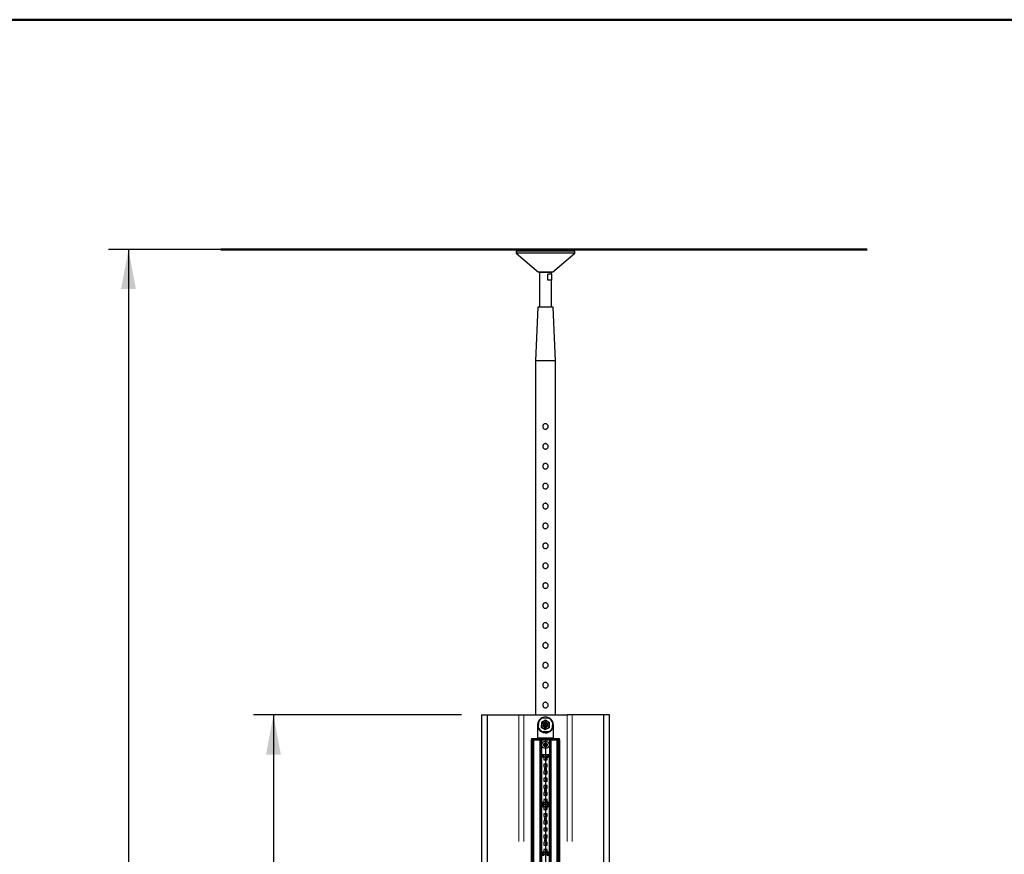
# Model space of a CAD drawing. Header units: millimetres. Extents: x 75 to 4122, y 120 to 5820.
# Tile 48 of 49: x 2100 to 3090, y 4981 to 5820. Entities that reach past the tile are written whole.
import ezdxf

# ---------------------------------------------------------------- set-up
doc = ezdxf.new("R2010")
doc.units = ezdxf.units.MM
doc.header["$LTSCALE"] = 20
doc.linetypes.add('PHANTOM', pattern=[12.7, 6.35, -1.27, 1.27, -1.27, 1.27, -1.27])
doc.layers.add('CARTIGLIO', color=7, linetype='Continuous')
doc.layers.add('DISEGNO', color=7, linetype='Continuous')
doc.styles.add('SLDTEXTSTYLE0', font='ASTEP-SANS-REGULAR.TTF')
doc.dimstyles.new('SLDDIMSTYLE0', dxfattribs={"dimtxt": 55.654222, "dimasz": 40, "dimexe": 0, "dimexo": 0.0625, "dimgap": 13.913556, "dimtad": 0, "dimrnd": 1e-09, "dimzin": 12, "dimdsep": 46, "dimtxsty": 'SLDTEXTSTYLE0', "dimsah": 1, "dimcen": 0.09, "dimadec": 0, "dimazin": 3, "dimtfac": 1, "dimtofl": 0, "dimtmove": 0, "dimatfit": 3, "dimfxl": 0, "dimfrac": 2, "dimtolj": 1, "dimtzin": 12, "dimarcsym": 0})

# ---------------------------------------------------------------- blocks, each defined once
blk = doc.blocks.new('_D_2')
at = {"layer": 'DISEGNO', "color": 7}
for p, q in [((2544.27, 5121.21), (2335.13, 5121.21)), ((2355.13, 5121.21), (2355.13, 3875.47)), ((2355.13, 2491.21), (2355.13, 3736.95)), ((2544.27, 2491.21), (2335.13, 2491.21))]:
    blk.add_line(p, q, dxfattribs=at)
for points in [[(2355.13, 5121.21), (2347.63, 5081.21), (2362.63, 5081.21)], [(2355.13, 2491.21), (2362.63, 2531.21), (2347.63, 2531.21)]]:
    blk.add_solid(points, dxfattribs=at)
at = {"layer": 'DISEGNO', "color": 7, "insert": (2336.06, 3736.95), "char_height": 42.333, "attachment_point": 1, "rotation": 90, "style": 'SLDTEXTSTYLE0'}
blk.add_mtext('2630', dxfattribs=at)
blk = doc.blocks.new('_D_3')
at = {"layer": 'DISEGNO', "color": 7}
for p, q in [((2581.14, 5589.21), (2189.37, 5589.21)), ((2209.37, 5589.21), (2209.37, 4112.15)), ((2209.37, 2023.21), (2209.37, 3500.27)), ((2581.14, 2023.21), (2189.37, 2023.21))]:
    blk.add_line(p, q, dxfattribs=at)
for points in [[(2209.37, 5589.21), (2201.87, 5549.21), (2216.87, 5549.21)], [(2209.37, 2023.21), (2216.87, 2063.21), (2201.87, 2063.21)]]:
    blk.add_solid(points, dxfattribs=at)
at = {"layer": 'DISEGNO', "color": 7, "attachment_point": 1, "rotation": 90, "style": 'SLDTEXTSTYLE0'}
for s, insert, char_height in [('3550', (2190.3, 3973.15), 42.333), ('MIN. 2920 / MAX. ', (2190.3, 3500.27), 42.3333)]:
    blk.add_mtext(s, dxfattribs=dict(at, insert=insert, char_height=char_height))

msp = doc.modelspace()

# ---------------------------------------------------------------- linework, layer by layer
at = {"color": 7, "linetype": 'Continuous', "lineweight": 25}
for p, q in [((2599.138, 5587.211), (2599.138, 5585.211)), ((2644.45, 5587.211), (2599.138, 5587.211)), ((2599.138, 5585.211), (2621.638, 5566.211)), ((2644.45, 5585.211), (2599.138, 5585.211)), ((2601.138, 5589.211), (2601.138, 5587.211)), ((2635.638, 5566.211), (2658.138, 5585.211)), ((2658.138, 5587.211), (2644.45, 5587.211)), ((2658.138, 5585.211), (2644.45, 5585.211)), ((2656.138, 5587.211), (2656.138, 5589.211)), ((2658.138, 5585.211), (2658.138, 5587.211)), ((2632.39, 5566.211), (2621.638, 5566.211)), ((2622.938, 5566.211), (2622.638, 5565.911)), ((2622.638, 5565.911), (2622.638, 5564.211)), ((2634.638, 5565.911), (2622.638, 5565.911)), ((2622.65, 5564.211), (2622.638, 5564.211)), ((2622.65, 5564.211), (2622.65, 5558.211)), ((2634.638, 5564.211), (2630.983, 5564.211)), ((2630.983, 5558.211), (2630.983, 5564.211)), ((2635.638, 5566.211), (2632.39, 5566.211)), ((2634.638, 5565.911), (2634.338, 5566.211)), ((2634.627, 5564.211), (2634.627, 5558.211)), ((2634.638, 5564.211), (2634.638, 5565.911)), ((2622.638, 5558.211), (2622.638, 5531.211)), ((2622.65, 5558.211), (2622.638, 5558.211)), ((2634.638, 5558.211), (2630.983, 5558.211)), ((2634.638, 5531.211), (2634.638, 5558.211)), ((2620.888, 5531.211), (2618.638, 5477.211)), ((2628.638, 5531.211), (2620.888, 5531.211)), ((2636.388, 5531.211), (2628.638, 5531.211)), ((2638.638, 5477.211), (2636.388, 5531.211)), ((2618.638, 5477.211), (2618.638, 5121.211)), ((2628.638, 5477.211), (2618.638, 5477.211)), ((2638.638, 5477.211), (2628.638, 5477.211)), ((2638.638, 5121.211), (2638.638, 5477.211)), ((2564.267, 5121.211), (2564.267, 2491.211)), ((2564.267, 5121.211), (2570.267, 5121.211)), ((2570.267, 2491.211), (2570.267, 5121.211)), ((2570.267, 5121.211), (2601.761, 5121.211)), ((2601.761, 5121.211), (2606.931, 5121.211)), ((2606.931, 5121.211), (2650.346, 5121.211)), ((2655.515, 5121.211), (2650.346, 5121.211)), ((2687.01, 5121.211), (2655.515, 5121.211)), ((2687.01, 5121.211), (2687.01, 2491.211)), ((2693.01, 5121.211), (2687.01, 5121.211)), ((2693.01, 2491.211), (2693.01, 5121.211)), ((2620.638, 5111.211), (2620.638, 5098.211)), ((2621.617, 5108.574), (2621.569, 5107.466)), ((2621.617, 5108.574), (2621.873, 5114.448)), ((2621.921, 5115.556), (2621.873, 5114.448)), ((2624.645, 5113.754), (2624.439, 5109.024)), ((2624.439, 5109.024), (2628.432, 5106.481)), ((2628.844, 5115.94), (2624.645, 5113.754)), ((2626.002, 5118.232), (2624.894, 5118.28)), ((2626.002, 5118.232), (2631.875, 5117.976)), ((2627.564, 5109.524), (2627.564, 5109.522)), ((2627.715, 5112.986), (2627.715, 5112.984)), ((2628.274, 5114.329), (2628.004, 5108.135)), ((2628.432, 5106.481), (2632.631, 5108.667)), ((2632.838, 5113.397), (2628.844, 5115.94)), ((2629.003, 5108.092), (2629.273, 5114.286)), ((2629.562, 5109.43), (2629.562, 5109.437)), ((2629.713, 5112.897), (2629.713, 5112.904)), ((2632.983, 5117.928), (2631.875, 5117.976)), ((2632.631, 5108.667), (2632.838, 5113.397)), ((2632.688, 5111.163), (2632.685, 5111.373)), ((2635.66, 5113.847), (2635.404, 5107.973)), ((2635.66, 5113.847), (2635.708, 5114.955)), ((2636.638, 5098.211), (2636.638, 5111.211)), ((2624.293, 5104.493), (2625.401, 5104.445)), ((2631.275, 5104.189), (2625.401, 5104.445)), ((2631.275, 5104.189), (2632.383, 5104.141)), ((2635.356, 5106.865), (2635.404, 5107.973)), ((2614.208, 5096.211), (2614.208, 2864.211)), ((2614.357, 5096.211), (2614.21, 5096.211)), ((2614.317, 5096.211), (2614.638, 5096.211)), ((2614.638, 5097.711), (2614.638, 5096.211)), ((2614.638, 5097.711), (2642.638, 5097.711)), ((2614.638, 5096.211), (2642.638, 5096.211)), ((2615.208, 5096.211), (2615.208, 2864.211)), ((2616.613, 5096.211), (2616.613, 2863.011)), ((2620.638, 5098.211), (2620.638, 5097.711)), ((2623.138, 5096.211), (2623.138, 4543.675)), ((2624.488, 5096.211), (2624.488, 4543.182)), ((2624.638, 5096.211), (2624.638, 5081.211)), ((2627.48, 5092.072), (2627.313, 5090.639)), ((2627.313, 5090.639), (2628.471, 5089.777)), ((2628.806, 5092.644), (2627.48, 5092.072)), ((2628.471, 5089.777), (2629.796, 5090.349)), ((2628.636, 5096.211), (2628.636, 2864.211)), ((2628.638, 5096.211), (2628.638, 2864.211)), ((2628.638, 5096.211), (2628.638, 2864.211)), ((2628.641, 5096.211), (2628.641, 2864.211)), ((2629.964, 5091.782), (2628.806, 5092.644)), ((2629.796, 5090.349), (2629.964, 5091.782)), ((2632.638, 5096.211), (2632.638, 5081.211)), ((2632.788, 5096.211), (2632.788, 4543.182)), ((2634.138, 5096.211), (2634.138, 4543.675)), ((2636.638, 5097.711), (2636.638, 5098.211)), ((2640.663, 2863.011), (2640.663, 5096.211)), ((2642.069, 2864.211), (2642.069, 5096.211)), ((2642.638, 5096.211), (2642.638, 5097.711)), ((2642.96, 5096.211), (2642.638, 5096.211)), ((2642.92, 5096.211), (2643.067, 5096.211)), ((2643.068, 2864.211), (2643.068, 5096.211)), ((2624.638, 5081.211), (2624.638, 5031.211)), ((2625.388, 5081.211), (2624.638, 5081.211)), ((2625.388, 5081.211), (2625.388, 5079.711)), ((2626.888, 5081.211), (2625.388, 5081.211)), ((2626.888, 5079.711), (2626.888, 5081.211)), ((2630.388, 5081.211), (2626.888, 5081.211)), ((2630.388, 5079.031), (2626.888, 5079.031)), ((2626.888, 5079.031), (2626.888, 5076.231)), ((2630.388, 5081.211), (2630.388, 5079.711)), ((2631.888, 5081.211), (2630.388, 5081.211)), ((2630.388, 5076.231), (2630.388, 5079.031)), ((2631.888, 5079.711), (2631.888, 5081.211)), ((2632.638, 5081.211), (2631.888, 5081.211)), ((2632.638, 5031.211), (2632.638, 5081.211)), ((2626.888, 5076.231), (2630.388, 5076.231)), ((2626.888, 5071.891), (2626.888, 5069.091)), ((2630.388, 5071.891), (2626.888, 5071.891)), ((2626.888, 5069.091), (2630.388, 5069.091)), ((2630.388, 5069.091), (2630.388, 5071.891)), ((2630.388, 5064.751), (2626.888, 5064.751)), ((2626.888, 5064.751), (2626.888, 5061.951)), ((2626.888, 5061.951), (2630.388, 5061.951)), ((2627.638, 5067.671), (2627.638, 5066.171)), ((2629.638, 5067.671), (2627.638, 5067.671)), ((2627.638, 5066.171), (2629.638, 5066.171)), ((2629.638, 5066.171), (2629.638, 5067.671)), ((2630.388, 5061.951), (2630.388, 5064.751)), ((2626.888, 5057.611), (2626.888, 5054.811)), ((2630.388, 5057.611), (2626.888, 5057.611)), ((2626.888, 5054.811), (2630.388, 5054.811)), ((2626.888, 5050.471), (2626.888, 5047.671)), ((2630.388, 5050.471), (2626.888, 5050.471)), ((2630.388, 5054.811), (2630.388, 5057.611)), ((2630.388, 5047.671), (2630.388, 5050.471)), ((2626.888, 5047.671), (2630.388, 5047.671)), ((2626.888, 5043.331), (2626.888, 5040.531)), ((2630.388, 5043.331), (2626.888, 5043.331)), ((2626.888, 5040.531), (2630.388, 5040.531)), ((2627.638, 5046.251), (2627.638, 5044.751)), ((2629.638, 5046.251), (2627.638, 5046.251)), ((2627.638, 5044.751), (2629.638, 5044.751)), ((2629.638, 5044.751), (2629.638, 5046.251)), ((2630.388, 5040.531), (2630.388, 5043.331)), ((2624.638, 5031.211), (2624.638, 4981.211)), ((2625.388, 5031.211), (2624.638, 5031.211)), ((2624.638, 5031.211), (2625.388, 5031.211)), ((2625.388, 5032.711), (2625.388, 5031.211)), ((2625.388, 5031.211), (2625.388, 5029.711)), ((2626.888, 5031.211), (2625.388, 5031.211)), ((2625.388, 5031.211), (2626.888, 5031.211)), ((2630.388, 5036.191), (2626.888, 5036.191)), ((2626.888, 5036.191), (2626.888, 5033.391)), ((2626.888, 5033.391), (2630.388, 5033.391)), ((2626.888, 5031.211), (2626.888, 5032.711)), ((2626.888, 5029.711), (2626.888, 5031.211)), ((2630.388, 5031.211), (2626.888, 5031.211)), ((2626.888, 5031.211), (2630.388, 5031.211)), ((2630.388, 5033.391), (2630.388, 5036.191)), ((2630.388, 5032.711), (2630.388, 5031.211)), ((2630.388, 5031.211), (2630.388, 5029.711)), ((2631.888, 5031.211), (2630.388, 5031.211)), ((2630.388, 5031.211), (2631.888, 5031.211)), ((2631.888, 5031.211), (2631.888, 5032.711)), ((2631.888, 5029.711), (2631.888, 5031.211)), ((2632.638, 5031.211), (2631.888, 5031.211)), ((2631.888, 5031.211), (2632.638, 5031.211)), ((2632.638, 4981.211), (2632.638, 5031.211)), ((2626.888, 5029.031), (2626.888, 5026.231)), ((2630.388, 5029.031), (2626.888, 5029.031)), ((2626.888, 5026.231), (2630.388, 5026.231)), ((2630.388, 5021.891), (2626.888, 5021.891)), ((2626.888, 5021.891), (2626.888, 5019.091)), ((2630.388, 5026.231), (2630.388, 5029.031)), ((2630.388, 5019.091), (2630.388, 5021.891)), ((2626.888, 5019.091), (2630.388, 5019.091)), ((2630.388, 5014.751), (2626.888, 5014.751)), ((2626.888, 5014.751), (2626.888, 5011.951)), ((2626.888, 5011.951), (2630.388, 5011.951)), ((2627.638, 5017.671), (2627.638, 5016.171)), ((2629.638, 5017.671), (2627.638, 5017.671)), ((2627.638, 5016.171), (2629.638, 5016.171)), ((2629.638, 5016.171), (2629.638, 5017.671)), ((2630.388, 5011.951), (2630.388, 5014.751)), ((2626.888, 5007.611), (2626.888, 5004.811)), ((2630.388, 5007.611), (2626.888, 5007.611)), ((2626.888, 5004.811), (2630.388, 5004.811)), ((2626.888, 5000.471), (2626.888, 4997.671)), ((2630.388, 5000.471), (2626.888, 5000.471)), ((2630.388, 5004.811), (2630.388, 5007.611)), ((2630.388, 4997.671), (2630.388, 5000.471)), ((2626.888, 4997.671), (2630.388, 4997.671)), ((2626.888, 4993.331), (2626.888, 4990.531)), ((2630.388, 4993.331), (2626.888, 4993.331)), ((2626.888, 4990.531), (2630.388, 4990.531)), ((2627.638, 4996.251), (2627.638, 4994.751)), ((2629.638, 4996.251), (2627.638, 4996.251)), ((2627.638, 4994.751), (2629.638, 4994.751)), ((2629.638, 4994.751), (2629.638, 4996.251)), ((2630.388, 4990.531), (2630.388, 4993.331)), ((2624.638, 4981.211), (2625.388, 4981.211)), ((2624.638, 4981.211), (2624.638, 4931.211)), ((2625.388, 4981.211), (2624.638, 4981.211)), ((2625.388, 4982.711), (2625.388, 4981.211)), ((2625.388, 4981.211), (2626.888, 4981.211)), ((2625.388, 4981.211), (2625.388, 4979.711)), ((2626.888, 4981.211), (2625.388, 4981.211)), ((2626.888, 4986.191), (2626.888, 4983.391)), ((2630.388, 4986.191), (2626.888, 4986.191)), ((2626.888, 4983.391), (2630.388, 4983.391)), ((2626.888, 4981.211), (2626.888, 4982.711)), ((2626.888, 4981.211), (2630.388, 4981.211)), ((2626.888, 4979.711), (2626.888, 4981.211)), ((2630.388, 4981.211), (2626.888, 4981.211)), ((2630.388, 4983.391), (2630.388, 4986.191)), ((2630.388, 4982.711), (2630.388, 4981.211)), ((2630.388, 4981.211), (2631.888, 4981.211)), ((2630.388, 4981.211), (2630.388, 4979.711)), ((2631.888, 4981.211), (2630.388, 4981.211)), ((2631.888, 4981.211), (2631.888, 4982.711)), ((2631.888, 4981.211), (2632.638, 4981.211)), ((2631.888, 4979.711), (2631.888, 4981.211)), ((2632.638, 4981.211), (2631.888, 4981.211)), ((2632.638, 4931.211), (2632.638, 4981.211))]:
    msp.add_line(p, q, dxfattribs=at)
at = {"color": 7, "linetype": 'Continuous', "lineweight": 50}
for p, q in [((2601.138, 5589.211), (2635.169, 5589.211)), ((2635.169, 5589.211), (2656.138, 5589.211))]:
    msp.add_line(p, q, dxfattribs=at)
at = {"color": 250, "linetype": 'PHANTOM', "lineweight": 18}
for p, q in [((2601.761, 5121.211), (2601.761, 2863.011)), ((2606.931, 5121.211), (2606.931, 2863.011)), ((2650.346, 5121.211), (2650.346, 2863.011)), ((2655.515, 5121.211), (2655.515, 2863.011)), ((2614.302, 5096.211), (2614.302, 2864.211)), ((2614.357, 5096.211), (2614.357, 2864.211)), ((2615.303, 5096.211), (2615.303, 2864.211)), ((2615.342, 5096.211), (2615.342, 2864.211)), ((2617.113, 5096.211), (2617.113, 2863.011)), ((2636.638, 5098.211), (2620.638, 5098.211)), ((2640.163, 5096.211), (2640.163, 2863.011)), ((2641.918, 5096.211), (2641.918, 2864.211)), ((2641.984, 5096.211), (2641.984, 2864.211)), ((2642.92, 5096.211), (2642.92, 2864.211)), ((2642.96, 5096.211), (2642.96, 2864.211))]:
    msp.add_line(p, q, dxfattribs=at)
at = {"color": 7, "linetype": 'Continuous', "lineweight": 25, "flags": 128}
for points in [[(2624.666, 5112.001), (2624.59, 5111.084), (2624.601, 5110.891)], [(2631.167, 5114.374), (2630.553, 5114.779), (2630.486, 5114.814)], [(2625.966, 5108.167), (2626.213, 5107.967), (2626.907, 5107.549)], [(2629.996, 5107.395), (2630.772, 5107.768), (2630.989, 5107.913)]]:
    msp.add_lwpolyline(points, dxfattribs=at)
at = {"color": 7, "linetype": 'Continuous', "lineweight": 25}
msp.add_circle((2628.638, 5091.211), 3.75, dxfattribs=at)
at = {"color": 250, "linetype": 'PHANTOM', "lineweight": 18}
msp.add_circle((2628.638, 5091.211), 2, dxfattribs=at)
at = {"color": 7, "linetype": 'Continuous', "lineweight": 25}
for centre, radius, start, end in [((2628.638, 5111.211), 8, 57.102993, 117.906089), ((2628.638, 5111.211), 8, 147.102993, 207.906089), ((2628.638, 5111.211), 7.5, 200.578459, 244.430623), ((2628.638, 5111.211), 7.5, 110.578459, 154.430623), ((2628.638, 5111.211), 8, 117.906089, 147.102993), ((2628.638, 5111.211), 4, 177.504541, 237.504541), ((2628.638, 5111.211), 4, 117.504541, 177.504541), ((2628.638, 5111.211), 2.5, 99.0415, 255.967582), ((2628.638, 5111.211), 2, 101.982053, 253.027029), ((2628.638, 5111.211), 4, 57.504541, 117.504541), ((2628.638, 5111.211), 1.5, 106.975762, 248.03332), ((2628.773, 5114.308), 0.5, 357.504541, 177.504541), ((2628.638, 5111.211), 2.5, 279.0415, 357.504541), ((2628.638, 5111.211), 2, 281.982053, 357.504541), ((2628.638, 5111.211), 1.5, 286.975762, 357.504541), ((2628.638, 5111.211), 1.5, 357.504541, 68.03332), ((2628.638, 5111.211), 2, 357.504541, 73.027029), ((2628.638, 5111.211), 2.5, 357.504541, 75.967582), ((2628.638, 5111.211), 4, 297.504541, 357.504541), ((2628.638, 5111.211), 4, 357.504541, 57.504541), ((2628.638, 5111.211), 7.5, 20.578459, 64.430623), ((2628.638, 5111.211), 8, 27.906089, 57.102993), ((2628.638, 5111.211), 8, 327.102993, 27.906089), ((2628.638, 5111.211), 8, 207.906089, 237.102993), ((2628.638, 5111.211), 8, 237.102993, 297.906089), ((2628.638, 5111.211), 4, 237.504541, 297.504541), ((2628.503, 5108.113), 0.5, 177.504541, 357.504541), ((2628.638, 5111.211), 7.5, 290.578459, 334.430623), ((2628.638, 5111.211), 8, 297.906089, 327.102993), ((2626.138, 5079.711), 0.75, 180, 0), ((2631.138, 5079.711), 0.75, 180, 0), ((2626.138, 5032.711), 0.75, 0, 180), ((2626.138, 5029.711), 0.75, 180, 0), ((2631.138, 5032.711), 0.75, 0, 180), ((2631.138, 5029.711), 0.75, 180, 0), ((2626.138, 4982.711), 0.75, 0, 180), ((2631.138, 4982.711), 0.75, 0, 180)]:
    msp.add_arc(centre, radius, start, end, dxfattribs=at)
for points, knots in [([(2625.888, 5411.211), (2625.918, 5411.513), (2625.976, 5412.118), (2626.43, 5412.928), (2627.108, 5413.559), (2627.972, 5413.933), (2628.905, 5413.998), (2629.792, 5413.761), (2630.555, 5413.252), (2631.121, 5412.512), (2631.411, 5411.616), (2631.389, 5410.687), (2631.072, 5409.828), (2630.495, 5409.113), (2629.701, 5408.616), (2628.783, 5408.412), (2627.864, 5408.52), (2627.037, 5408.914), (2626.379, 5409.558), (2625.961, 5410.361), (2625.911, 5410.943), (2625.888, 5411.211)], [0, 0, 0, 0, 0.0522939, 0.1045389, 0.1580427, 0.2124436, 0.2655131, 0.3171716, 0.369381, 0.4232896, 0.4775497, 0.530086, 0.5815485, 0.6342154, 0.6885025, 0.7423529, 0.7944528, 0.8461655, 0.8993361, 0.953746, 1, 1, 1, 1]), ([(2625.888, 5391.211), (2625.918, 5391.513), (2625.976, 5392.118), (2626.43, 5392.928), (2627.108, 5393.559), (2627.972, 5393.933), (2628.905, 5393.998), (2629.792, 5393.761), (2630.555, 5393.252), (2631.121, 5392.512), (2631.411, 5391.616), (2631.389, 5390.687), (2631.072, 5389.828), (2630.495, 5389.113), (2629.701, 5388.616), (2628.783, 5388.412), (2627.864, 5388.52), (2627.037, 5388.914), (2626.379, 5389.558), (2625.961, 5390.361), (2625.911, 5390.943), (2625.888, 5391.211)], [0, 0, 0, 0, 0.0522939, 0.1045389, 0.1580427, 0.2124436, 0.2655131, 0.3171716, 0.369381, 0.4232896, 0.4775497, 0.530086, 0.5815485, 0.6342154, 0.6885025, 0.7423529, 0.7944528, 0.8461655, 0.8993361, 0.953746, 1, 1, 1, 1]), ([(2625.888, 5371.211), (2625.918, 5371.513), (2625.976, 5372.118), (2626.43, 5372.928), (2627.108, 5373.559), (2627.972, 5373.933), (2628.905, 5373.998), (2629.792, 5373.761), (2630.555, 5373.252), (2631.121, 5372.512), (2631.411, 5371.616), (2631.389, 5370.687), (2631.072, 5369.828), (2630.495, 5369.113), (2629.701, 5368.616), (2628.783, 5368.412), (2627.864, 5368.52), (2627.037, 5368.914), (2626.379, 5369.558), (2625.961, 5370.361), (2625.911, 5370.943), (2625.888, 5371.211)], [0, 0, 0, 0, 0.0522939, 0.1045389, 0.1580427, 0.2124436, 0.2655131, 0.3171716, 0.369381, 0.4232896, 0.4775497, 0.530086, 0.5815485, 0.6342154, 0.6885025, 0.7423529, 0.7944528, 0.8461655, 0.8993361, 0.953746, 1, 1, 1, 1]), ([(2625.888, 5351.211), (2625.918, 5351.513), (2625.976, 5352.118), (2626.43, 5352.928), (2627.108, 5353.559), (2627.972, 5353.933), (2628.905, 5353.998), (2629.792, 5353.761), (2630.555, 5353.252), (2631.121, 5352.512), (2631.411, 5351.616), (2631.389, 5350.687), (2631.072, 5349.828), (2630.495, 5349.113), (2629.701, 5348.616), (2628.783, 5348.412), (2627.864, 5348.52), (2627.037, 5348.914), (2626.379, 5349.558), (2625.961, 5350.361), (2625.911, 5350.943), (2625.888, 5351.211)], [0, 0, 0, 0, 0.0522939, 0.1045389, 0.1580427, 0.2124436, 0.2655131, 0.3171716, 0.369381, 0.4232896, 0.4775497, 0.530086, 0.5815485, 0.6342154, 0.6885025, 0.7423529, 0.7944528, 0.8461655, 0.8993361, 0.953746, 1, 1, 1, 1]), ([(2625.888, 5331.211), (2625.918, 5331.513), (2625.976, 5332.118), (2626.43, 5332.928), (2627.108, 5333.559), (2627.972, 5333.933), (2628.905, 5333.998), (2629.792, 5333.761), (2630.555, 5333.252), (2631.121, 5332.512), (2631.411, 5331.616), (2631.389, 5330.687), (2631.072, 5329.828), (2630.495, 5329.113), (2629.701, 5328.616), (2628.783, 5328.412), (2627.864, 5328.52), (2627.037, 5328.914), (2626.379, 5329.558), (2625.961, 5330.361), (2625.911, 5330.943), (2625.888, 5331.211)], [0, 0, 0, 0, 0.0522939, 0.1045389, 0.1580427, 0.2124436, 0.2655131, 0.3171716, 0.369381, 0.4232896, 0.4775497, 0.530086, 0.5815485, 0.6342154, 0.6885025, 0.7423529, 0.7944528, 0.8461655, 0.8993361, 0.953746, 1, 1, 1, 1]), ([(2625.888, 5311.211), (2625.918, 5311.513), (2625.976, 5312.118), (2626.43, 5312.928), (2627.108, 5313.559), (2627.972, 5313.933), (2628.905, 5313.998), (2629.792, 5313.761), (2630.555, 5313.252), (2631.121, 5312.512), (2631.411, 5311.616), (2631.389, 5310.687), (2631.072, 5309.828), (2630.495, 5309.113), (2629.701, 5308.616), (2628.783, 5308.412), (2627.864, 5308.52), (2627.037, 5308.914), (2626.379, 5309.558), (2625.961, 5310.361), (2625.911, 5310.943), (2625.888, 5311.211)], [0, 0, 0, 0, 0.0522939, 0.1045389, 0.1580427, 0.2124436, 0.2655131, 0.3171716, 0.369381, 0.4232896, 0.4775497, 0.530086, 0.5815485, 0.6342154, 0.6885025, 0.7423529, 0.7944528, 0.8461655, 0.8993361, 0.953746, 1, 1, 1, 1]), ([(2625.888, 5291.211), (2625.918, 5291.513), (2625.976, 5292.118), (2626.43, 5292.928), (2627.108, 5293.559), (2627.972, 5293.933), (2628.905, 5293.998), (2629.792, 5293.761), (2630.555, 5293.252), (2631.121, 5292.512), (2631.411, 5291.616), (2631.389, 5290.687), (2631.072, 5289.828), (2630.495, 5289.113), (2629.701, 5288.616), (2628.783, 5288.412), (2627.864, 5288.52), (2627.037, 5288.914), (2626.379, 5289.558), (2625.961, 5290.361), (2625.911, 5290.943), (2625.888, 5291.211)], [0, 0, 0, 0, 0.0522939, 0.1045389, 0.1580427, 0.2124436, 0.2655131, 0.3171716, 0.369381, 0.4232896, 0.4775497, 0.530086, 0.5815485, 0.6342154, 0.6885025, 0.7423529, 0.7944528, 0.8461655, 0.8993361, 0.953746, 1, 1, 1, 1]), ([(2625.888, 5271.211), (2625.918, 5271.513), (2625.976, 5272.118), (2626.43, 5272.928), (2627.108, 5273.559), (2627.972, 5273.933), (2628.905, 5273.998), (2629.792, 5273.761), (2630.555, 5273.252), (2631.121, 5272.512), (2631.411, 5271.616), (2631.389, 5270.687), (2631.072, 5269.828), (2630.495, 5269.113), (2629.701, 5268.616), (2628.783, 5268.412), (2627.864, 5268.52), (2627.037, 5268.914), (2626.379, 5269.558), (2625.961, 5270.361), (2625.911, 5270.943), (2625.888, 5271.211)], [0, 0, 0, 0, 0.0522939, 0.1045389, 0.1580427, 0.2124436, 0.2655131, 0.3171716, 0.369381, 0.4232896, 0.4775497, 0.530086, 0.5815485, 0.6342154, 0.6885025, 0.7423529, 0.7944528, 0.8461655, 0.8993361, 0.953746, 1, 1, 1, 1]), ([(2625.888, 5251.211), (2625.918, 5251.513), (2625.976, 5252.118), (2626.43, 5252.928), (2627.108, 5253.559), (2627.972, 5253.933), (2628.905, 5253.998), (2629.792, 5253.761), (2630.555, 5253.252), (2631.121, 5252.512), (2631.411, 5251.616), (2631.389, 5250.687), (2631.072, 5249.828), (2630.495, 5249.113), (2629.701, 5248.616), (2628.783, 5248.412), (2627.864, 5248.52), (2627.037, 5248.914), (2626.379, 5249.558), (2625.961, 5250.361), (2625.911, 5250.943), (2625.888, 5251.211)], [0, 0, 0, 0, 0.0522939, 0.1045389, 0.1580427, 0.2124436, 0.2655131, 0.3171716, 0.369381, 0.4232896, 0.4775497, 0.530086, 0.5815485, 0.6342154, 0.6885025, 0.7423529, 0.7944528, 0.8461655, 0.8993361, 0.953746, 1, 1, 1, 1]), ([(2625.888, 5231.211), (2625.918, 5231.513), (2625.976, 5232.118), (2626.43, 5232.928), (2627.108, 5233.559), (2627.972, 5233.933), (2628.905, 5233.998), (2629.792, 5233.761), (2630.555, 5233.252), (2631.121, 5232.512), (2631.411, 5231.616), (2631.389, 5230.687), (2631.072, 5229.828), (2630.495, 5229.113), (2629.701, 5228.616), (2628.783, 5228.412), (2627.864, 5228.52), (2627.037, 5228.914), (2626.379, 5229.558), (2625.961, 5230.361), (2625.911, 5230.943), (2625.888, 5231.211)], [0, 0, 0, 0, 0.0522939, 0.1045389, 0.1580427, 0.2124436, 0.2655131, 0.3171716, 0.369381, 0.4232896, 0.4775497, 0.530086, 0.5815485, 0.6342154, 0.6885025, 0.7423529, 0.7944528, 0.8461655, 0.8993361, 0.953746, 1, 1, 1, 1]), ([(2625.888, 5211.211), (2625.918, 5211.513), (2625.976, 5212.118), (2626.43, 5212.928), (2627.108, 5213.559), (2627.972, 5213.933), (2628.905, 5213.998), (2629.792, 5213.761), (2630.555, 5213.252), (2631.121, 5212.512), (2631.411, 5211.616), (2631.389, 5210.687), (2631.072, 5209.828), (2630.495, 5209.113), (2629.701, 5208.616), (2628.783, 5208.412), (2627.864, 5208.52), (2627.037, 5208.914), (2626.379, 5209.558), (2625.961, 5210.361), (2625.911, 5210.943), (2625.888, 5211.211)], [0, 0, 0, 0, 0.0522939, 0.1045389, 0.1580427, 0.2124436, 0.2655131, 0.3171716, 0.369381, 0.4232896, 0.4775497, 0.530086, 0.5815485, 0.6342154, 0.6885025, 0.7423529, 0.7944528, 0.8461655, 0.8993361, 0.953746, 1, 1, 1, 1]), ([(2625.888, 5191.211), (2625.918, 5191.513), (2625.976, 5192.118), (2626.43, 5192.928), (2627.108, 5193.559), (2627.972, 5193.933), (2628.905, 5193.998), (2629.792, 5193.761), (2630.555, 5193.252), (2631.121, 5192.512), (2631.411, 5191.616), (2631.389, 5190.687), (2631.072, 5189.828), (2630.495, 5189.113), (2629.701, 5188.616), (2628.783, 5188.412), (2627.864, 5188.52), (2627.037, 5188.914), (2626.379, 5189.558), (2625.961, 5190.361), (2625.911, 5190.943), (2625.888, 5191.211)], [0, 0, 0, 0, 0.0522939, 0.1045389, 0.1580427, 0.2124436, 0.2655131, 0.3171716, 0.369381, 0.4232896, 0.4775497, 0.530086, 0.5815485, 0.6342154, 0.6885025, 0.7423529, 0.7944528, 0.8461655, 0.8993361, 0.953746, 1, 1, 1, 1]), ([(2625.888, 5171.211), (2625.918, 5171.513), (2625.976, 5172.118), (2626.43, 5172.928), (2627.108, 5173.559), (2627.972, 5173.933), (2628.905, 5173.998), (2629.792, 5173.761), (2630.555, 5173.252), (2631.121, 5172.512), (2631.411, 5171.616), (2631.389, 5170.687), (2631.072, 5169.828), (2630.495, 5169.113), (2629.701, 5168.616), (2628.783, 5168.412), (2627.864, 5168.52), (2627.037, 5168.914), (2626.379, 5169.558), (2625.961, 5170.361), (2625.911, 5170.943), (2625.888, 5171.211)], [0, 0, 0, 0, 0.0522939, 0.1045389, 0.1580427, 0.2124436, 0.2655131, 0.3171716, 0.369381, 0.4232896, 0.4775497, 0.530086, 0.5815485, 0.6342154, 0.6885025, 0.7423529, 0.7944528, 0.8461655, 0.8993361, 0.953746, 1, 1, 1, 1]), ([(2625.888, 5151.211), (2625.918, 5151.513), (2625.976, 5152.118), (2626.43, 5152.928), (2627.108, 5153.559), (2627.972, 5153.933), (2628.905, 5153.998), (2629.792, 5153.761), (2630.555, 5153.252), (2631.121, 5152.512), (2631.411, 5151.616), (2631.389, 5150.687), (2631.072, 5149.828), (2630.495, 5149.113), (2629.701, 5148.616), (2628.783, 5148.412), (2627.864, 5148.52), (2627.037, 5148.914), (2626.379, 5149.558), (2625.961, 5150.361), (2625.911, 5150.943), (2625.888, 5151.211)], [0, 0, 0, 0, 0.0522939, 0.1045389, 0.1580427, 0.2124436, 0.2655131, 0.3171716, 0.369381, 0.4232896, 0.4775497, 0.530086, 0.5815485, 0.6342154, 0.6885025, 0.7423529, 0.7944528, 0.8461655, 0.8993361, 0.953746, 1, 1, 1, 1]), ([(2625.888, 5131.211), (2625.918, 5131.513), (2625.976, 5132.118), (2626.43, 5132.928), (2627.108, 5133.559), (2627.972, 5133.933), (2628.905, 5133.998), (2629.792, 5133.761), (2630.555, 5133.252), (2631.121, 5132.512), (2631.411, 5131.616), (2631.389, 5130.687), (2631.072, 5129.828), (2630.495, 5129.113), (2629.701, 5128.616), (2628.783, 5128.412), (2627.864, 5128.52), (2627.037, 5128.914), (2626.379, 5129.558), (2625.961, 5130.361), (2625.911, 5130.943), (2625.888, 5131.211)], [0, 0, 0, 0, 0.0522939, 0.1045389, 0.1580427, 0.2124436, 0.2655131, 0.3171716, 0.369381, 0.4232896, 0.4775497, 0.530086, 0.5815485, 0.6342154, 0.6885025, 0.7423529, 0.7944528, 0.8461655, 0.8993361, 0.953746, 1, 1, 1, 1]), ([(2628.638, 5096.211), (2627.869, 5096.211), (2626.33, 5096.211), (2624.094, 5096.211), (2621.974, 5096.211), (2619.954, 5096.211), (2618.108, 5096.211), (2616.511, 5096.211), (2615.29, 5096.211), (2614.631, 5096.211), (2614.411, 5096.211), (2614.354, 5096.211)], [0, 0, 0, 0, 0.1144245, 0.2290498, 0.3429155, 0.4567712, 0.5821087, 0.7074442, 0.8317075, 0.9559414, 1, 1, 1, 1]), ([(2628.638, 5096.211), (2629.407, 5096.211), (2630.947, 5096.211), (2633.183, 5096.211), (2635.302, 5096.211), (2637.323, 5096.211), (2639.168, 5096.211), (2640.765, 5096.211), (2641.987, 5096.211), (2642.645, 5096.211), (2642.865, 5096.211), (2642.923, 5096.211)], [0, 0, 0, 0, 0.1144245, 0.2290498, 0.3429155, 0.4567712, 0.5821087, 0.7074442, 0.8317075, 0.9559414, 1, 1, 1, 1])]:
    msp.add_open_spline(points, degree=3, knots=knots, dxfattribs=at)
at = {"layer": 'CARTIGLIO', "lineweight": 50}
msp.add_line((120, 5820), (4080, 5820), dxfattribs=at)
at = {"layer": 'DISEGNO', "lineweight": 50}
msp.add_line((2302.089, 5589.211), (2952.089, 5589.211), dxfattribs=at)

# ---------------------------------------------------------------- dimensions: what is measured, and where the dimension line sits
at = {"layer": 'DISEGNO', "color": 7}
dim = msp.add_linear_dim(base=(2209.373, 5589.211), p1=(2601.138, 2023.211), p2=(2601.138, 5589.211), angle=90, text='MIN. 2920 / MAX. <>', dimstyle='SLDDIMSTYLE0', dxfattribs=at)
dim.commit()
dim.dimension.update_dxf_attribs({"geometry": '_D_3', "text_midpoint": (2209.373, 3806.211), "dimtype": 160})
dim = msp.add_linear_dim(base=(2355.131, 2491.211), p1=(2564.267, 5121.211), p2=(2564.267, 2491.211), angle=90, dimstyle='SLDDIMSTYLE0', dxfattribs=at)
dim.commit()
dim.dimension.update_dxf_attribs({"geometry": '_D_2', "text_midpoint": (2355.131, 3806.211), "dimtype": 160})

doc.saveas('drawing.dxf')
